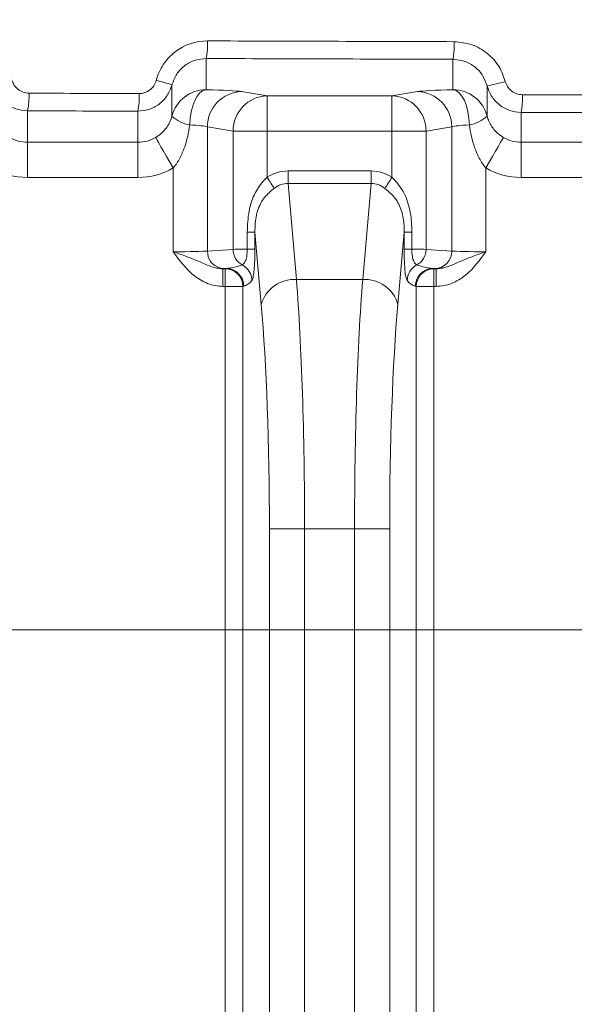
# Model space of a CAD drawing. Header units: millimetres. Extents: x 0 to 594, y 0 to 420.
# Tile 27 of 71: x 318 to 326, y 240 to 254. Entities that reach past the tile are written whole.
import ezdxf

# ---------------------------------------------------------------- set-up
doc = ezdxf.new("R2010")
doc.units = ezdxf.units.MM
doc.styles.add('SLDTEXTSTYLE1', font='TXT', dxfattribs={"width": 0.605})
doc.dimstyles.new('SLDDIMSTYLE2', dxfattribs={"dimtxt": 2.568319, "dimasz": 3.3, "dimexe": 0, "dimexo": 0.0625, "dimgap": 0.64208, "dimtad": 1, "dimdec": 3, "dimlfac": 2, "dimrnd": 1e-09, "dimzin": 12, "dimdsep": 46, "dimtxsty": 'SLDTEXTSTYLE1', "dimsah": 1, "dimcen": 0.09, "dimadec": 0, "dimazin": 3, "dimtfac": 1, "dimtdec": 1, "dimtofl": 0, "dimtmove": 0, "dimatfit": 3, "dimfxl": 0, "dimfrac": 2, "dimtolj": 1, "dimtzin": 12, "dimarcsym": 0})
doc.dimstyles.new('SLDDIMSTYLE4', dxfattribs={"dimtxt": 2.568319, "dimasz": 3.3, "dimexe": 0, "dimexo": 0.0625, "dimgap": 0.64208, "dimtad": 1, "dimdec": 0, "dimlfac": 2, "dimrnd": 1e-09, "dimzin": 12, "dimdsep": 46, "dimtxsty": 'SLDTEXTSTYLE1', "dimsah": 1, "dimcen": 0.09, "dimadec": 0, "dimazin": 3, "dimtfac": 1, "dimtdec": 1, "dimtofl": 0, "dimtmove": 0, "dimatfit": 3, "dimfxl": 0, "dimfrac": 2, "dimtolj": 1, "dimtzin": 12, "dimarcsym": 0})
doc.dimstyles.new('SLDDIMSTYLE5', dxfattribs={"dimtxt": 2.568319, "dimasz": 3.3, "dimexe": 0, "dimexo": 0.0625, "dimgap": 0.64208, "dimtad": 1, "dimdec": 3, "dimlfac": 2, "dimrnd": 1e-09, "dimzin": 12, "dimdsep": 46, "dimtxsty": 'SLDTEXTSTYLE1', "dimsah": 1, "dimcen": 0.09, "dimadec": 0, "dimazin": 3, "dimtfac": 1, "dimtdec": 1, "dimtofl": 0, "dimtmove": 0, "dimatfit": 3, "dimfxl": 0, "dimfrac": 2, "dimtolj": 1, "dimtzin": 12, "dimarcsym": 0})

# ---------------------------------------------------------------- blocks, each defined once
blk = doc.blocks.new('*D13')
at = {"color": 7, "linetype": 'Continuous', "lineweight": 0}
for p, q in [((356.066, 264.449), (238.349, 264.449)), ((239.349, 264.449), (239.349, 139.275)), ((234.816, 206.027), (234.816, 206.615)), ((234.816, 206.615), (238.761, 206.615)), ((238.761, 206.615), (238.761, 206.027)), ((234.816, 197.697), (234.816, 197.109)), ((238.761, 197.109), (238.761, 197.697)), ((234.816, 197.109), (238.761, 197.109)), ((290.17, 139.275), (238.349, 139.275))]:
    blk.add_line(p, q, dxfattribs=at)
for points in [[(239.349, 264.449), (238.849, 261.149), (239.849, 261.149)], [(239.349, 139.275), (239.849, 142.575), (238.849, 142.575)]]:
    blk.add_solid(points, dxfattribs=at)
at = {"color": 7, "linetype": 'Continuous', "lineweight": 0, "char_height": 2.6458, "attachment_point": 1, "rotation": 90, "style": 'SLDTEXTSTYLE1'}
for s, insert in [('9,94', (235.35, 198.432, 0.05)), ('252,5', (230.818, 196.276, 0.05))]:
    blk.add_mtext(s, dxfattribs=dict(at, insert=insert))
blk = doc.blocks.new('*D15')
at = {"color": 7, "linetype": 'Continuous', "lineweight": 0}
for p, q in [((346.45, 291.591), (345.862, 291.591)), ((345.862, 291.591), (345.862, 287.647)), ((354.78, 291.591), (355.368, 291.591)), ((355.368, 291.591), (355.368, 287.647)), ((271.889, 206.062), (271.889, 288.059)), ((429.341, 208.541), (429.341, 288.059)), ((345.862, 287.647), (346.45, 287.647)), ((355.368, 287.647), (354.78, 287.647)), ((271.889, 287.059), (429.341, 287.059))]:
    blk.add_line(p, q, dxfattribs=at)
for points in [[(271.889, 287.059), (275.189, 286.559), (275.189, 287.559)], [(429.341, 287.059), (426.041, 287.559), (426.041, 286.559)]]:
    blk.add_solid(points, dxfattribs=at)
at = {"color": 7, "linetype": 'Continuous', "lineweight": 0, "char_height": 2.6458, "attachment_point": 1, "rotation": 0, "style": 'SLDTEXTSTYLE1'}
for s, insert in [('315', (346.499, 295.59, 0.05)), ('12,4', (347.185, 291.057, 0.05))]:
    blk.add_mtext(s, dxfattribs=dict(at, insert=insert))
blk = doc.blocks.new('*D16')
at = {"color": 7, "linetype": 'Continuous', "lineweight": 0}
for p, q in [((286.937, 245.752), (286.937, 108.735)), ((414.293, 245.752), (414.293, 108.735)), ((347.92, 114.267), (347.332, 114.267)), ((347.332, 114.267), (347.332, 110.323)), ((353.31, 114.267), (353.898, 114.267)), ((353.898, 114.267), (353.898, 110.323)), ((347.332, 110.323), (347.92, 110.323)), ((353.898, 110.323), (353.31, 110.323)), ((286.937, 109.735), (414.293, 109.735))]:
    blk.add_line(p, q, dxfattribs=at)
for points in [[(286.937, 109.735), (290.237, 109.235), (290.237, 110.235)], [(414.293, 109.735), (410.993, 110.235), (410.993, 109.235)]]:
    blk.add_solid(points, dxfattribs=at)
at = {"color": 7, "linetype": 'Continuous', "lineweight": 0, "char_height": 2.6458, "attachment_point": 1, "rotation": 0, "style": 'SLDTEXTSTYLE1'}
for s, insert in [('254', (346.499, 118.266, -137.801)), ('10', (348.655, 113.733, -137.801))]:
    blk.add_mtext(s, dxfattribs=dict(at, insert=insert))
blk = doc.blocks.new('*D17')
at = {"color": 7, "linetype": 'Continuous', "lineweight": 0}
for p, q in [((414.293, 245.752), (258.389, 245.752)), ((259.389, 143.848), (259.389, 245.752)), ((254.856, 196.515), (254.856, 197.103)), ((254.856, 197.103), (258.801, 197.103)), ((258.801, 197.103), (258.801, 196.515)), ((254.856, 193.085), (254.856, 192.497)), ((258.801, 192.497), (258.801, 193.085)), ((254.856, 192.497), (258.801, 192.497)), ((414.293, 143.848), (258.389, 143.848))]:
    blk.add_line(p, q, dxfattribs=at)
for points in [[(259.389, 245.752), (258.889, 242.452), (259.889, 242.452)], [(259.389, 143.848), (259.889, 147.148), (258.889, 147.148)]]:
    blk.add_solid(points, dxfattribs=at)
at = {"color": 7, "linetype": 'Continuous', "lineweight": 0, "attachment_point": 1, "rotation": 90, "style": 'SLDTEXTSTYLE1'}
for s, insert, char_height in [('203', (250.858, 190.684, -137.801), 2.6458), ('8', (255.39, 193.82, -137.801), 2.646)]:
    blk.add_mtext(s, dxfattribs=dict(at, insert=insert, char_height=char_height))

msp = doc.modelspace()

# ---------------------------------------------------------------- linework, layer by layer
at = {"color": 8, "linetype": 'Continuous', "lineweight": 0}
for p, q in [((320.77571, 253.87499), (320.77571, 253.43154)), ((324.28621, 253.43155), (324.28621, 253.86424)), ((320.29023, 253.5009), (320.29022, 253.05613)), ((324.77169, 253.05614), (324.77169, 253.4857)), ((321.27802, 253.40411), (321.64321, 253.34461)), ((321.64321, 253.34461), (323.41871, 253.3446)), ((323.41871, 253.3446), (323.78389, 253.40411)), ((318.23617, 253.13136), (318.23617, 252.68432)), ((319.80474, 252.68432), (319.80474, 253.12595)), ((325.25717, 253.10926), (325.25717, 252.68432)), ((321.1588, 252.84358), (320.79361, 252.90309)), ((320.79361, 252.90309), (320.79361, 251.13724)), ((324.26831, 252.90309), (323.90312, 252.84358)), ((324.26831, 252.90309), (324.2683, 251.13724)), ((321.1588, 251.16102), (321.1588, 252.84358)), ((323.41871, 252.84359), (321.64321, 252.84358)), ((321.64321, 252.84358), (321.64321, 252.18697)), ((323.41871, 252.18697), (323.41871, 252.84359)), ((323.90312, 252.84358), (323.90312, 251.16102)), ((318.23617, 252.68432), (319.80474, 252.68432)), ((325.25717, 252.68432), (326.82574, 252.68432)), ((320.3092, 252.31951), (320.3092, 251.1275)), ((321.9403, 252.27547), (323.12161, 252.27547)), ((324.75272, 252.31952), (324.75272, 251.12751)), ((319.80474, 252.18329), (318.23617, 252.18329)), ((321.9403, 252.09816), (322.05985, 250.73177)), ((323.12162, 252.09816), (321.9403, 252.09816)), ((323.00207, 250.73177), (323.12162, 252.09816)), ((326.82574, 252.1833), (325.25717, 252.1833)), ((321.36129, 251.16351), (321.36129, 251.40731)), ((321.47013, 251.4073), (321.47013, 251.16351)), ((321.56026, 250.37715), (321.47013, 251.4073)), ((323.59179, 251.4073), (323.50166, 250.37715)), ((323.59179, 251.16351), (323.59179, 251.4073)), ((323.70063, 251.4073), (323.70063, 251.16351)), ((320.79361, 251.13724), (321.1588, 251.16102)), ((323.90312, 251.16102), (324.2683, 251.13724)), ((321.01527, 250.88539), (321.04744, 250.88539)), ((321.04744, 250.88539), (321.06149, 250.8882)), ((324.0261, 250.88653), (324.00043, 250.8882)), ((324.00043, 250.8882), (324.01448, 250.88539)), ((324.01448, 250.88539), (324.04665, 250.88539)), ((322.05985, 250.73177), (323.00207, 250.73177)), ((321.04744, 250.63468), (321.01527, 250.63468)), ((321.04745, 224.72183), (321.04744, 250.63468)), ((321.31129, 250.63749), (321.29723, 250.63468)), ((321.29723, 250.63468), (321.29725, 224.72183)), ((323.76469, 250.63468), (323.75063, 250.63748)), ((323.7647, 224.72183), (323.76469, 250.63468)), ((324.04665, 250.63468), (324.01448, 250.63468)), ((324.01448, 250.63468), (324.01449, 224.72184)), ((321.67593, 225.56309), (321.67592, 247.18563)), ((322.17551, 247.18563), (322.17552, 225.56309)), ((322.88642, 247.18562), (322.17551, 247.18563)), ((322.88643, 225.56309), (322.88642, 247.18562)), ((323.38601, 247.18563), (323.38602, 225.56309))]:
    msp.add_line(p, q, dxfattribs=at)
at = {"color": 7, "linetype": 'Continuous', "lineweight": 15}
msp.add_line((321.06149, 250.8882), (321.03582, 250.88652), dxfattribs=at)
at = {"color": 8, "linetype": 'Continuous', "lineweight": 0, "flags": 128}
for points in [[(320.77571, 253.43154), (320.73127, 253.41869), (320.68846, 253.388), (320.64885, 253.34057), (320.61387, 253.27815), (320.58481, 253.20301), (320.56272, 253.11791), (320.54843, 253.02596), (320.54245, 252.93052)], [(321.64321, 253.34461), (321.64321, 253.33136), (321.64321, 253.30038), (321.64321, 253.25281), (321.64321, 253.19038), (321.64321, 253.11534), (321.64321, 253.03043), (321.64321, 252.93874), (321.64321, 252.84358)], [(323.41871, 253.3446), (323.41871, 253.33135), (323.41871, 253.30038), (323.41871, 253.25281), (323.41871, 253.19038), (323.41871, 253.11534), (323.41871, 253.03043), (323.41871, 252.93874), (323.41871, 252.84359)], [(324.28621, 253.43155), (324.33064, 253.4187), (324.37345, 253.388), (324.41307, 253.34057), (324.44805, 253.27815), (324.47711, 253.20301), (324.49919, 253.11792), (324.51348, 253.02597), (324.51946, 252.93052)], [(320.05697, 252.75256), (320.0634, 252.74152), (320.07883, 252.71503), (320.10269, 252.67406), (320.13412, 252.62011), (320.17195, 252.55515), (320.21481, 252.48157), (320.26112, 252.40205), (320.3092, 252.31951)], [(321.64321, 252.84358), (321.56152, 252.84358), (321.48201, 252.84358), (321.4068, 252.84358), (321.33792, 252.84358), (321.27718, 252.84358), (321.22623, 252.84358), (321.18641, 252.84358), (321.1588, 252.84358)], [(323.90312, 252.84358), (323.8755, 252.84358), (323.83569, 252.84358), (323.78473, 252.84358), (323.724, 252.84358), (323.65511, 252.84358), (323.57991, 252.84358), (323.5004, 252.84358), (323.41871, 252.84359)], [(325.00494, 252.75256), (324.99851, 252.74152), (324.98309, 252.71503), (324.95922, 252.67406), (324.9278, 252.62011), (324.88997, 252.55516), (324.84711, 252.48157), (324.80079, 252.40206), (324.75272, 252.31952)], [(318.23617, 252.68432), (318.23617, 252.67106), (318.23617, 252.64009), (318.23617, 252.59252), (318.23617, 252.53009), (318.23617, 252.45505), (318.23617, 252.37014), (318.23618, 252.27845), (318.23617, 252.18329)], [(319.80474, 252.68432), (319.80474, 252.67106), (319.80474, 252.64009), (319.80474, 252.59252), (319.80474, 252.53009), (319.80474, 252.45505), (319.80474, 252.37014), (319.80474, 252.27845), (319.80474, 252.18329)], [(325.25717, 252.68432), (325.25717, 252.67107), (325.25718, 252.6401), (325.25718, 252.59253), (325.25718, 252.53009), (325.25717, 252.45506), (325.25717, 252.37015), (325.25717, 252.27845), (325.25717, 252.1833)], [(321.9403, 252.27547), (321.9403, 252.25089), (321.9403, 252.22655), (321.9403, 252.20268), (321.9403, 252.17951), (321.9403, 252.15727), (321.9403, 252.13616), (321.9403, 252.1164), (321.9403, 252.09816)], [(323.12161, 252.27547), (323.12161, 252.25089), (323.12162, 252.22655), (323.12162, 252.20268), (323.12161, 252.17951), (323.12161, 252.15727), (323.12162, 252.13616), (323.12161, 252.1164), (323.12162, 252.09816)], [(321.64321, 252.18697), (321.65729, 252.16469), (321.67121, 252.14266), (321.68482, 252.12112), (321.69797, 252.10031), (321.71051, 252.08045), (321.72231, 252.06178), (321.73322, 252.04449), (321.74315, 252.02878)], [(323.41871, 252.18697), (323.40463, 252.16469), (323.39071, 252.14266), (323.3771, 252.12112), (323.36395, 252.10031), (323.35141, 252.08045), (323.33961, 252.06178), (323.32869, 252.04449), (323.31877, 252.02879)], [(321.36129, 251.40731), (321.38336, 251.4073), (321.40343, 251.4073), (321.42125, 251.4073), (321.43661, 251.4073), (321.44932, 251.4073), (321.45922, 251.4073), (321.46618, 251.4073), (321.47013, 251.4073)], [(323.70063, 251.4073), (323.67856, 251.40731), (323.65849, 251.4073), (323.64066, 251.40731), (323.62531, 251.40731), (323.6126, 251.40731), (323.6027, 251.40731), (323.59574, 251.40731), (323.59179, 251.4073)], [(321.36129, 251.16351), (321.38336, 251.16351), (321.40343, 251.16351), (321.42125, 251.16351), (321.43661, 251.16351), (321.44932, 251.16351), (321.45922, 251.16351), (321.46618, 251.16351), (321.47013, 251.16351)], [(323.70063, 251.16351), (323.67856, 251.16351), (323.65849, 251.16351), (323.64066, 251.16351), (323.62531, 251.16351), (323.6126, 251.16351), (323.6027, 251.16351), (323.59574, 251.16351), (323.59179, 251.16351)], [(321.01527, 250.63468), (321.01527, 250.68306), (321.01528, 250.72962), (321.01527, 250.77262), (321.01527, 250.81043), (321.01527, 250.84164), (321.01527, 250.86507), (321.01527, 250.87983), (321.01527, 250.88539)], [(321.04744, 250.63468), (321.04744, 250.68306), (321.04744, 250.72962), (321.04744, 250.77262), (321.04744, 250.81043), (321.04744, 250.84164), (321.04744, 250.86507), (321.04744, 250.87984), (321.04744, 250.88539)], [(324.01448, 250.88539), (324.01448, 250.87984), (324.01448, 250.86507), (324.01448, 250.84164), (324.01448, 250.81043), (324.01448, 250.77262), (324.01448, 250.72963), (324.01448, 250.68306), (324.01448, 250.63468)], [(324.04665, 250.88539), (324.04665, 250.87984), (324.04665, 250.86507), (324.04665, 250.84164), (324.04665, 250.81043), (324.04665, 250.77262), (324.04665, 250.72963), (324.04664, 250.68306), (324.04665, 250.63468)], [(321.29723, 250.63468), (321.28892, 250.63468), (321.27233, 250.63468), (321.24802, 250.63468), (321.21684, 250.63468), (321.17985, 250.63468), (321.13832, 250.63468), (321.09367, 250.63468), (321.04744, 250.63468)], [(324.01448, 250.63468), (323.96824, 250.63468), (323.9236, 250.63468), (323.88207, 250.63468), (323.84508, 250.63468), (323.81389, 250.63468), (323.78959, 250.63468), (323.773, 250.63468), (323.76469, 250.63468)], [(321.67592, 247.18563), (321.69254, 247.18563), (321.72573, 247.18562), (321.77434, 247.18562), (321.8367, 247.18563), (321.91068, 247.18563), (321.99374, 247.18563), (322.08304, 247.18563), (322.17551, 247.18563)], [(323.38601, 247.18563), (323.36938, 247.18563), (323.3362, 247.18563), (323.28759, 247.18563), (323.22523, 247.18563), (323.15124, 247.18563), (323.06818, 247.18563), (322.97888, 247.18563), (322.88642, 247.18562)]]:
    msp.add_lwpolyline(points, dxfattribs=at)
at = {"color": 8, "linetype": 'Continuous', "lineweight": 0}
for centre, radius, start, end in [((319.84919, 254.06986), 0.94679, 348.121996, 3.368777), ((323.23511, 254.05904), 1.069, 349.500513, 2.987366), ((319.35758, 250.60956), 3.03804, 72.122094, 76.504209), ((323.87425, 257.74696), 4.35474, 281.892919, 285.396507), ((317.38321, 253.32629), 0.87495, 347.127072, 3.641947), ((318.90797, 253.32085), 0.91771, 347.738439, 3.474491), ((320.77555, 252.93012), 0.50142, 89.982646, 165.445001), ((321.29315, 252.9048), 0.49954, 91.735183, 180.19609), ((321.65835, 252.84528), 0.49955, 91.73602, 180.19523), ((323.40358, 252.84529), 0.49954, 359.803867, 88.264766), ((323.76876, 252.90479), 0.49955, 359.805164, 88.263905), ((324.28636, 252.93013), 0.50142, 14.554839, 90.017757), ((324.16528, 253.30405), 1.10914, 349.884976, 2.879492), ((320.62228, 253.40685), 0.48297, 226.565281, 260.486455), ((324.43961, 253.40691), 0.48303, 279.515659, 313.432434), ((321.04148, 251.13434), 0.24788, 179.330793, 268.692287), ((321.41201, 251.16058), 0.25321, 179.899753, 240.999483), ((323.64992, 251.16058), 0.2532, 298.998121, 0.101078), ((324.02045, 251.13434), 0.24788, 271.307306, 0.669935), ((321.17526, 250.71431), 0.25205, 0.658086, 63.111567), ((323.88668, 250.7143), 0.25207, 116.891273, 179.339258), ((321.04654, 250.6347), 0.2507, 359.996193, 89.794297), ((321.06058, 250.63749), 0.2507, 359.997907, 89.792583), ((324.00134, 250.63749), 0.25071, 90.208063, 180.00207), ((324.01539, 250.63469), 0.2507, 90.207593, 180.003402), ((322.02635, 250.24973), 0.48319, 86.02485, 164.710459), ((323.03557, 250.24973), 0.4832, 15.290653, 93.974697)]:
    msp.add_arc(centre, radius, start, end, dxfattribs=at)
for centre, major_axis, ratio, start_param, end_param in [((350.61495, 271.60475), (401.2, 0.00023), 0.04368823, 4.63799182, 4.64675786), ((350.61495, 271.35424), (401.45075, 0.00023), 0.04366094, 4.63799182, 4.64675786), ((350.61495, 270.8525), (401.2, 0.00023), 0.04368823, 4.63164684, 4.63556625), ((320.3092, 253.39278), (1.003, 0), 0.04366094, 0.26179939, 1.0870338), ((324.75272, 253.39278), (1.003, 0), 0.04366094, 2.05455885, 2.87979327), ((350.61495, 270.8525), (401.2, 0.00023), 0.04368823, 4.64918153, 4.65309613), ((350.61495, 270.60199), (401.45075, 0.00023), 0.04366094, 4.63164684, 4.63556625), ((350.61495, 270.60199), (401.45075, 0.00023), 0.04366094, 4.64918153, 4.65309613), ((320.3092, 252.89175), (0.5015, 0), 0.08732189, 0.26179939, 1.0870338), ((324.75272, 252.89176), (0.5015, 0), 0.08732189, 2.05455885, 2.87979327), ((318.23617, 253.18725), (0, 0.50293), 0.99715099, 2.61458646, 3.14159265), ((319.80474, 253.18725), (0, 0.50293), 0.99715099, 3.14159265, 3.66859885), ((325.25717, 253.18725), (0, 0.50293), 0.99715099, 2.61458646, 3.14159265), ((318.23617, 253.18725), (0, -1.00396), 0.99904822, 5.75617911, 6.28318531), ((319.80474, 253.18725), (0, 1.00396), 0.99904822, 3.14159265, 3.66859885), ((321.98684, 251.21163), (0.0929, -1.06182), 0.70575756, 3.07992516, 3.49070104), ((323.07508, 251.21163), (0.0929, 1.06182), 0.70575756, 5.93407692, 6.3448528), ((325.25717, 253.18725), (0, -1.00396), 0.99904822, 5.75617911, 6.28318531), ((321.98684, 251.21163), (-0.07747, 0.88552), 0.56417586, 6.22151781, 6.63229369), ((323.07508, 251.21163), (0.07747, 0.88552), 0.56417586, 5.93407692, 6.3448528), ((320.3092, 251.14063), (0.5015, 0), 0.0261826, 4.71238898, 6.02138592), ((321.64321, 251.15989), (0.5015, 0), 0.00872753, 2.16778032, 2.87979327), ((323.41871, 251.15989), (0.5015, 0), 0.00872753, 0.26179939, 0.97381233), ((324.75272, 251.14064), (0.5015, 0), 0.0261826, 3.40339204, 4.71238898), ((321.06035, 251.13883), (0.49284, 0.06492), 0.50119437, 4.64876371, 5.12832875), ((324.00156, 251.13883), (0.49284, -0.06492), 0.50119437, 4.29644921, 4.77601425), ((320.3092, 250.88992), (0.75225, 0), 0.01745506, 5.93098033, 6.02138592), ((324.75272, 250.88992), (0.75225, 0), 0.01745506, 3.40339204, 3.49379763), ((321.31015, 251.13883), (0.03178, 0.50361), 0.49580559, 3.27270243, 3.75226747), ((321.78063, 247.18563), (0, 5.015), 0.0787398, 4.71238898, 5.49778714), ((323.2813, 247.18563), (0, 5.015), 0.0787398, 0.78539816, 1.57079633), ((323.75177, 251.13883), (-0.03178, 0.50361), 0.49580559, 2.53091784, 3.01048288), ((321.28104, 247.18563), (0, 4.5135), 0.08748866, 4.71238898, 5.49778714), ((323.78089, 247.18563), (0, 4.5135), 0.08748866, 0.78539816, 1.57079633)]:
    msp.add_ellipse(centre, major_axis=major_axis, ratio=ratio, start_param=start_param, end_param=end_param, dxfattribs=at)
for points, knots in [([(320.06658, 253.56371), (320.08747, 253.64442), (320.12083, 253.71951), (320.21247, 253.85846), (320.26847, 253.91875), (320.46571, 254.071), (320.62804, 254.12604), (320.79435, 254.1255)], [0, 0, 0, 0, 0.25, 0.25, 0.5, 0.5, 1, 1, 1, 1]), ([(324.30265, 254.11475), (324.38749, 254.10615), (324.55718, 254.08896), (324.78136, 253.95764), (324.95085, 253.77294), (325.0049, 253.62049), (325.03042, 253.54851)], [0, 0, 0, 0, 0.25659942, 0.51321895, 0.77013427, 1, 1, 1, 1]), ([(320.77571, 253.87499), (320.72401, 253.87058), (320.61632, 253.86142), (320.46919, 253.78242), (320.34848, 253.66013), (320.30964, 253.55398), (320.29023, 253.5009)], [0, 0, 0, 0, 0.2355713, 0.49066417, 0.74535507, 1, 1, 1, 1]), ([(324.77169, 253.4857), (324.75466, 253.53377), (324.71856, 253.63562), (324.60551, 253.75897), (324.45604, 253.84677), (324.34281, 253.85842), (324.28621, 253.86424)], [0, 0, 0, 0, 0.22965475, 0.48660112, 0.74336365, 1, 1, 1, 1]), ([(318.23617, 253.13136), (318.17952, 253.13703), (318.06622, 253.14838), (317.91648, 253.2359), (317.80358, 253.35891), (317.76762, 253.46027), (317.75069, 253.50798)], [0, 0, 0, 0, 0.25700527, 0.51391486, 0.77115888, 1, 1, 1, 1]), ([(318.01381, 253.57079), (318.02227, 253.54689), (318.04025, 253.49611), (318.09666, 253.43447), (318.17145, 253.39054), (318.22808, 253.38476), (318.2564, 253.38186)], [0, 0, 0, 0, 0.22873162, 0.4860216, 0.74301621, 1, 1, 1, 1]), ([(320.29023, 253.5009), (320.27081, 253.44787), (320.23198, 253.34181), (320.1114, 253.21946), (319.96435, 253.14006), (319.85648, 253.13052), (319.80474, 253.12595)], [0, 0, 0, 0, 0.25504299, 0.51005611, 0.76499424, 1, 1, 1, 1]), ([(319.82399, 253.37646), (319.87941, 253.37627), (319.93352, 253.39461), (320.02119, 253.46228), (320.05265, 253.5099), (320.06658, 253.56371)], [0, 0, 0, 0, 0.5, 0.5, 1, 1, 1, 1]), ([(325.25717, 253.10926), (325.2006, 253.1149), (325.08746, 253.12617), (324.93789, 253.21339), (324.82478, 253.33627), (324.78873, 253.43775), (324.77169, 253.4857)], [0, 0, 0, 0, 0.25662562, 0.51314151, 0.76995995, 1, 1, 1, 1]), ([(325.03042, 253.54851), (325.03894, 253.52449), (325.05696, 253.47367), (325.11347, 253.41211), (325.18819, 253.36836), (325.24474, 253.36263), (325.27301, 253.35977)], [0, 0, 0, 0, 0.23002236, 0.48690976, 0.74346252, 1, 1, 1, 1]), ([(320.05697, 252.75256), (320.08674, 252.76993), (320.1147, 252.79024), (320.16421, 252.83402), (320.18613, 252.85761), (320.2447, 252.93418), (320.27326, 252.99123), (320.29023, 253.05613)], [0, 0, 0, 0, 0.25, 0.25, 0.5, 0.5, 1, 1, 1, 1]), ([(324.77169, 253.05614), (324.77945, 253.03148), (324.80315, 252.95611), (324.86764, 252.85966), (324.94784, 252.78762), (324.99391, 252.75933), (325.00494, 252.75256)], [0, 0, 0, 0, 0.19685552, 0.60168362, 0.90462918, 1, 1, 1, 1]), ([(320.54245, 252.93052), (320.52814, 252.82055), (320.50445, 252.71282), (320.44923, 252.55673), (320.42769, 252.50619), (320.37597, 252.40898), (320.34559, 252.3619), (320.3092, 252.31951)], [0, 0, 0, 0, 0.5, 0.5, 0.75, 0.75, 1, 1, 1, 1]), ([(324.75272, 252.31952), (324.71625, 252.362), (324.68639, 252.40825), (324.63458, 252.50542), (324.61276, 252.55656), (324.55767, 252.71218), (324.53378, 252.82052), (324.51946, 252.93052)], [0, 0, 0, 0, 0.25, 0.25, 0.5, 0.5, 1, 1, 1, 1]), ([(321.36129, 251.40731), (321.36514, 251.5076), (321.37263, 251.70248), (321.45688, 251.95768), (321.56496, 252.11016), (321.63045, 252.17444), (321.64321, 252.18697)], [0, 0, 0, 0, 0.34950488, 0.679144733, 0.93745757, 1, 1, 1, 1]), ([(323.41871, 252.18697), (323.47051, 252.13003), (323.5801, 252.00955), (323.66912, 251.77555), (323.69813, 251.56769), (323.70006, 251.44372), (323.70063, 251.4073)], [0, 0, 0, 0, 0.267776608, 0.566506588, 0.872672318, 1, 1, 1, 1]), ([(321.74315, 252.02878), (321.7306, 252.01876), (321.66919, 251.96972), (321.56222, 251.85558), (321.47607, 251.64614), (321.47216, 251.48919), (321.47013, 251.4073)], [0, 0, 0, 0, 0.06824905, 0.3338257, 0.65243845, 1, 1, 1, 1]), ([(323.59179, 251.4073), (323.59175, 251.43735), (323.59161, 251.53694), (323.5664, 251.70755), (323.47247, 251.89593), (323.36943, 251.985), (323.31877, 252.02879)], [0, 0, 0, 0, 0.12928405, 0.4285461, 0.71904722, 1, 1, 1, 1]), ([(321.01527, 250.88539), (320.95128, 250.88507), (320.8911, 250.90155), (320.77774, 250.94285), (320.72374, 250.96746), (320.61254, 251.01483), (320.55539, 251.03792), (320.43483, 251.08318), (320.3713, 251.10555), (320.3092, 251.1275)], [0, 0, 0, 0, 0.25, 0.25, 0.5, 0.5, 0.75, 0.75, 1, 1, 1, 1]), ([(321.01527, 250.63468), (320.93955, 250.63468), (320.86589, 250.64957), (320.72541, 250.70412), (320.66065, 250.7432), (320.48471, 250.88356), (320.39531, 251.00575), (320.3092, 251.1275)], [0, 0, 0, 0, 0.25, 0.25, 0.5, 0.5, 1, 1, 1, 1]), ([(321.28925, 250.93912), (321.29981, 250.94471), (321.31781, 250.95684), (321.34123, 251.00847), (321.34833, 251.03186), (321.35832, 251.09108), (321.36119, 251.12682), (321.36129, 251.16351)], [0, 0, 0, 0, 0.5, 0.5, 0.75, 0.75, 1, 1, 1, 1]), ([(321.47013, 251.16351), (321.46976, 251.12045), (321.46894, 251.02452), (321.46197, 250.89346), (321.4504, 250.78646), (321.43814, 250.73457), (321.42998, 250.72151), (321.4273, 250.71721)], [0, 0, 0, 0, 0.17691471, 0.39416827, 0.61036692, 0.87156675, 1, 1, 1, 1]), ([(323.63462, 250.71721), (323.63091, 250.72362), (323.62173, 250.73946), (323.60926, 250.80245), (323.5992, 250.90737), (323.593, 251.02795), (323.59219, 251.1183), (323.59179, 251.16351)], [0, 0, 0, 0, 0.17762231, 0.43887641, 0.62915886, 0.81445719, 1, 1, 1, 1]), ([(323.70063, 251.16351), (323.70073, 251.12677), (323.70359, 251.09124), (323.71352, 251.03219), (323.72059, 251.00868), (323.74426, 250.95649), (323.7621, 250.94472), (323.77267, 250.93912)], [0, 0, 0, 0, 0.25, 0.25, 0.5, 0.5, 1, 1, 1, 1]), ([(324.04665, 250.88539), (324.11064, 250.88507), (324.17082, 250.90155), (324.28418, 250.94285), (324.33818, 250.96747), (324.44938, 251.01484), (324.50653, 251.03792), (324.62709, 251.08319), (324.69062, 251.10555), (324.75272, 251.1275)], [0, 0, 0, 0, 0.25, 0.25, 0.5, 0.5, 0.75, 0.75, 1, 1, 1, 1]), ([(324.04665, 250.63468), (324.12237, 250.63468), (324.19603, 250.64957), (324.33651, 250.70412), (324.40127, 250.7432), (324.57721, 250.88356), (324.66661, 251.00575), (324.75272, 251.1275)], [0, 0, 0, 0, 0.25, 0.25, 0.5, 0.5, 1, 1, 1, 1])]:
    msp.add_open_spline(points, degree=3, knots=knots, dxfattribs=at)

# ---------------------------------------------------------------- dimensions: what is measured, and where the dimension line sits
at = {"color": 7, "linetype": 'Continuous', "lineweight": 0}
for base, p1, p2, angle, dimstyle, picture, middle in [((429.34138, 287.05889), (271.88855, 206.06237), (429.34142, 208.54146), 0.000033, 'SLDDIMSTYLE4', '*D15', (350.61494, 287.05884)), ((239.34858, 139.27505), (356.06649, 264.44931), (290.17048, 139.27508), 270.000033, 'SLDDIMSTYLE2', '*D13', (239.34854, 201.86215)), ((259.38853, 245.75237), (414.29298, 143.84766), (414.29292, 245.75246), 270.000033, 'SLDDIMSTYLE5', '*D17', (259.38856, 194.79997)), ((414.293, 109.73482), (286.937, 245.75239), (414.29292, 245.75246), 0.000033, 'SLDDIMSTYLE4', '*D16', (350.61504, 109.73478))]:
    dim = msp.add_linear_dim(base=base, p1=p1, p2=p2, angle=angle, dimstyle=dimstyle, dxfattribs=at)
    dim.commit()
    dim.dimension.update_dxf_attribs({"geometry": picture, "text_midpoint": middle, "dimtype": 160})

doc.saveas('drawing.dxf')
